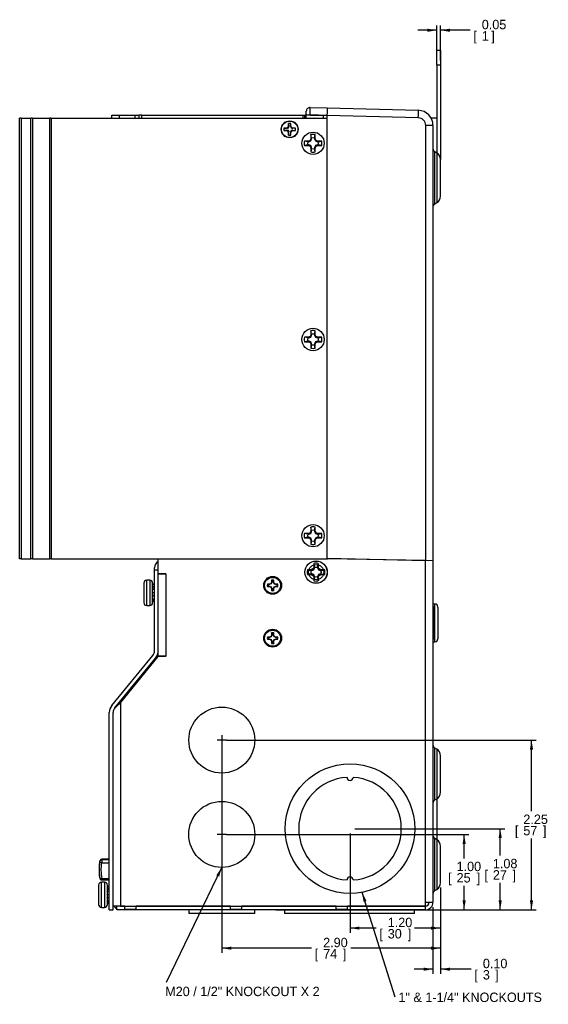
# Model space of a CAD drawing. Header units: inches. Extents: x 2.7 to 30.2, y 1 to 21.
# Tile 3 of 4: x 12.2 to 19.2, y 7.7 to 20.7. Entities that reach past the tile are written whole.
import ezdxf
from ezdxf.enums import TextEntityAlignment as Align
from ezdxf.lldxf.tags import DXFTag

# ---------------------------------------------------------------- set-up
doc = ezdxf.new("R2010")
doc.units = ezdxf.units.IN
doc.header["$MEASUREMENT"] = 0
doc.layers.add('Default', color=7, linetype='Continuous')
doc.layers.add('DV2_Default', color=7, linetype='Continuous')
doc.styles.add('SEACAD_seans_ttf', font='seans.ttf')
tags = doc.linetypes.add('CENTER2', pattern=[1.125, 0.75, -0.125, 0.125, -0.125]).pattern_tags.tags
tags[10:11] = [DXFTag(74, 4), DXFTag(75, 0), DXFTag(340, '0'), DXFTag(46, 0.0), DXFTag(50, 0.0), DXFTag(44, 0.0), DXFTag(45, 0.0)]
tags[8:9] = [DXFTag(74, 4), DXFTag(75, 0), DXFTag(340, '0'), DXFTag(46, 0.0), DXFTag(50, 0.0), DXFTag(44, 0.0), DXFTag(45, 0.0)]
tags[6:7] = [DXFTag(74, 4), DXFTag(75, 0), DXFTag(340, '0'), DXFTag(46, 0.0), DXFTag(50, 0.0), DXFTag(44, 0.0), DXFTag(45, 0.0)]
tags[4:5] = [DXFTag(74, 4), DXFTag(75, 0), DXFTag(340, '0'), DXFTag(46, 0.0), DXFTag(50, 0.0), DXFTag(44, 0.0), DXFTag(45, 0.0)]
doc.dimstyles.new('MS_Dim', dxfattribs={"dimtxt": 0.125, "dimasz": 0.125, "dimexe": 0.0625, "dimexo": 0.0625, "dimgap": 0.0625, "dimtad": 0, "dimtih": 1, "dimtoh": 1, "dimzin": 0, "dimdsep": 46, "dimtxsty": 'SEACAD_seans_ttf', "dimblk1": '_SE_FILLED', "dimblk2": '_SE_FILLED', "dimsah": 1, "dimcen": 0.0625, "dimadec": 0, "dimazin": 0, "dimtfac": 1, "dimtofl": 0, "dimtmove": 0, "dimatfit": 3, "dimfxl": 0, "dimtolj": 1, "dimtzin": 0, "dimarcsym": 0})

# ---------------------------------------------------------------- blocks, each defined once
blk = doc.blocks.new('SEANNOT_GROUP12')
at = {"layer": 'Default', "linetype": 'Continuous'}
blk.add_hatch(color=7, dxfattribs=at).paths.add_polyline_path([(14.845, 9.349), (14.88, 9.471), (14.807, 9.367)])
at = {"layer": 'Default', "color": 7, "linetype": 'Continuous'}
blk.add_lwpolyline([(14.147, 7.952), (14.88, 9.471)], dxfattribs=at)
at = {"layer": 'Default', "color": 7, "linetype": 'Continuous', "style": 'SEACAD_seans_ttf'}
blk.add_text('M20 / 1/2" KNOCKOUT X 2', height=0.125, dxfattribs=at).set_placement((14.13, 7.89), align=Align.TOP_LEFT)
blk = doc.blocks.new('SEANNOT_GROUP13')
at = {"layer": 'Default', "color": 7, "linetype": 'CENTER2'}
for p, q in [((14.88, 11.221), (14.88, 11.096)), ((14.943, 11.158), (14.818, 11.158))]:
    blk.add_line(p, q, dxfattribs=at)
blk = doc.blocks.new('SEANNOT_GROUP19')
at = {"layer": 'Default', "linetype": 'Continuous'}
blk.add_hatch(color=7, dxfattribs=at).paths.add_polyline_path([(16.799, 9.026), (16.742, 9.139), (16.759, 9.014)])
at = {"layer": 'Default', "color": 7, "linetype": 'Continuous'}
blk.add_lwpolyline([(17.179, 7.75), (16.742, 9.139)], dxfattribs=at)
at = {"layer": 'Default', "color": 7, "linetype": 'Continuous', "style": 'SEACAD_seans_ttf'}
blk.add_text('1" & 1-1/4" KNOCKOUTS', height=0.125, dxfattribs=at).set_placement((17.222, 7.812), align=Align.TOP_LEFT)
blk = doc.blocks.new('SEANNOT_GROUP20')
at = {"layer": 'Default', "color": 7, "linetype": 'CENTER2'}
for p, q in [((14.88, 9.971), (14.88, 9.846)), ((14.943, 9.908), (14.818, 9.908))]:
    blk.add_line(p, q, dxfattribs=at)
blk = doc.blocks.new('DMBLK9')
at = {"layer": 'Default', "linetype": 'Continuous'}
for points in [[(18.114, 9.783), (18.093, 9.908), (18.072, 9.783)], [(18.114, 9.033), (18.072, 9.033), (18.093, 8.908)]]:
    blk.add_hatch(color=7, dxfattribs=at).paths.add_polyline_path(points)
at = {"layer": 'Default', "color": 7, "linetype": 'Continuous'}
for p, q in [((14.943, 9.908), (18.156, 9.908)), ((18.093, 9.59), (18.093, 9.908)), ((18.093, 8.908), (18.093, 9.227)), ((17.643, 8.908), (18.156, 8.908))]:
    blk.add_line(p, q, dxfattribs=at)
at = {"layer": 'Default', "color": 7, "linetype": 'Continuous', "style": 'SEACAD_seans_ttf'}
for s, p in [('1.00', (17.993, 9.546)), ('[', (17.881, 9.396)), ('25', (17.993, 9.396)), (']', (18.259, 9.396))]:
    blk.add_text(s, height=0.125, dxfattribs=at).set_placement(p, align=Align.TOP_LEFT)
blk = doc.blocks.new('_SE_FILLED')
at = {"color": 0}
blk.add_line((0, 0), (-1, 0), dxfattribs=at)
blk.add_solid([(0, 0), (-1, -0.1665), (-1, 0.1665), (0, 0)], dxfattribs=at)
blk = doc.blocks.new('DMBLK10')
at = {"layer": 'Default', "linetype": 'Continuous'}
for points in [[(18.592, 9.859), (18.571, 9.984), (18.55, 9.859)], [(18.592, 9.033), (18.55, 9.033), (18.571, 8.908)]]:
    blk.add_hatch(color=7, dxfattribs=at).paths.add_polyline_path(points)
at = {"layer": 'Default', "color": 7, "linetype": 'Continuous'}
for p, q in [((16.643, 9.984), (18.634, 9.984)), ((18.571, 9.628), (18.571, 9.984)), ((18.571, 8.908), (18.571, 9.265)), ((15.597, 8.908), (18.634, 8.908))]:
    blk.add_line(p, q, dxfattribs=at)
at = {"layer": 'Default', "color": 7, "linetype": 'Continuous', "style": 'SEACAD_seans_ttf'}
for s, p in [('1.08', (18.474, 9.584)), ('[', (18.362, 9.434)), ('27', (18.474, 9.434)), (']', (18.734, 9.434))]:
    blk.add_text(s, height=0.125, dxfattribs=at).set_placement(p, align=Align.TOP_LEFT)
blk = doc.blocks.new('DMBLK11')
at = {"layer": 'Default', "linetype": 'Continuous'}
for points in [[(19.007, 11.033), (18.986, 11.158), (18.965, 11.033)], [(19.007, 9.033), (18.965, 9.033), (18.986, 8.908)]]:
    blk.add_hatch(color=7, dxfattribs=at).paths.add_polyline_path(points)
at = {"layer": 'Default', "color": 7, "linetype": 'Continuous'}
for p, q in [((14.943, 11.158), (19.048, 11.158)), ((18.986, 10.215), (18.986, 11.158)), ((18.986, 8.908), (18.986, 9.852)), ((15.597, 8.908), (19.048, 8.908))]:
    blk.add_line(p, q, dxfattribs=at)
at = {"layer": 'Default', "color": 7, "linetype": 'Continuous', "style": 'SEACAD_seans_ttf'}
for s, p in [('2.25', (18.878, 10.171)), ('[', (18.766, 10.021)), ('57', (18.878, 10.021)), (']', (19.138, 10.021))]:
    blk.add_text(s, height=0.125, dxfattribs=at).set_placement(p, align=Align.TOP_LEFT)
blk = doc.blocks.new('DMBLK22')
at = {"layer": 'Default', "linetype": 'Continuous'}
for points in [[(17.555, 8.101), (17.68, 8.122), (17.555, 8.143)], [(17.905, 8.101), (17.905, 8.143), (17.78, 8.122)]]:
    blk.add_hatch(color=7, dxfattribs=at).paths.add_polyline_path(points)
at = {"layer": 'Default', "color": 7, "linetype": 'Continuous'}
for p, q in [((17.78, 9.203), (17.78, 8.06)), ((17.68, 8.946), (17.68, 8.06)), ((17.68, 8.122), (17.43, 8.122)), ((18.185, 8.122), (17.78, 8.122))]:
    blk.add_line(p, q, dxfattribs=at)
at = {"layer": 'Default', "color": 7, "linetype": 'Continuous', "style": 'SEACAD_seans_ttf'}
for s, p in [('0.10', (18.341, 8.26)), ('[', (18.229, 8.11)), ('3', (18.341, 8.11)), (']', (18.505, 8.11))]:
    blk.add_text(s, height=0.125, dxfattribs=at).set_placement(p, align=Align.TOP_LEFT)
blk = doc.blocks.new('SE1')
at = {"layer": 'DV2_Default', "color": 7, "linetype": 'Continuous'}
for p, q in [((17.73, 20.3), (17.78, 20.3)), ((17.73, 20.1), (17.73, 20.3)), ((17.78, 20.3), (17.78, 20.1)), ((17.73, 20.1), (17.73, 18.937)), ((17.78, 20.1), (17.73, 20.1)), ((17.78, 20.1), (17.78, 18.85)), ((16, 19.441), (16, 19.491)), ((16, 19.437), (16, 19.441)), ((16, 19.441), (16.051, 19.441)), ((16.276, 19.435), (16.051, 19.441)), ((16.051, 19.441), (16.051, 19.437)), ((16.052, 19.541), (16.279, 19.535)), ((16.279, 19.535), (17.486, 19.503)), ((12.2, 13.561), (12.2, 19.401)), ((12.22, 19.401), (12.2, 19.401)), ((12.22, 19.401), (12.22, 13.561)), ((12.22, 19.401), (12.35, 19.401)), ((12.35, 13.561), (12.35, 19.401)), ((12.37, 19.401), (12.35, 19.401)), ((12.37, 19.401), (12.37, 13.561)), ((12.37, 19.401), (12.6, 19.401)), ((12.6, 13.561), (12.6, 19.401)), ((12.62, 19.401), (12.6, 19.401)), ((12.62, 19.401), (12.62, 13.561)), ((12.62, 19.401), (16.278, 19.401)), ((13.42, 19.439), (13.52, 19.439)), ((13.42, 19.401), (13.42, 19.439)), ((13.52, 19.439), (13.731, 19.439)), ((13.52, 19.439), (13.52, 19.401)), ((13.731, 19.439), (13.781, 19.439)), ((13.731, 19.401), (13.731, 19.439)), ((13.82, 19.439), (13.781, 19.439)), ((13.781, 19.439), (13.781, 19.401)), ((13.82, 19.439), (15.955, 19.439)), ((13.82, 19.401), (13.82, 19.439)), ((15.765, 19.297), (15.765, 19.329)), ((15.765, 19.328), (15.765, 19.291)), ((15.766, 19.32), (15.772, 19.295)), ((15.795, 19.32), (15.796, 19.327)), ((15.796, 19.297), (15.796, 19.329)), ((15.796, 19.291), (15.796, 19.328)), ((15.955, 19.439), (15.975, 19.439)), ((15.955, 19.439), (15.955, 19.401)), ((15.975, 19.439), (15.975, 19.401)), ((15.975, 19.439), (16, 19.439)), ((16.051, 19.437), (16, 19.437)), ((16, 19.401), (16, 19.437)), ((16.051, 19.437), (16.276, 19.435)), ((16.229, 19.401), (16.229, 19.435)), ((16.276, 19.435), (16.278, 19.435)), ((17.486, 19.403), (16.278, 19.435)), ((16.278, 13.57), (16.278, 19.435)), ((16.278, 19.435), (16.278, 19.435)), ((16.278, 19.435), (16.278, 19.435)), ((17.654, 19.403), (17.73, 19.403)), ((17.73, 19.403), (17.73, 18.937)), ((15.741, 19.267), (15.703, 19.267)), ((15.703, 19.266), (15.734, 19.266)), ((15.734, 19.236), (15.703, 19.236)), ((15.703, 19.236), (15.741, 19.236)), ((15.712, 19.265), (15.704, 19.267)), ((15.734, 19.266), (15.756, 19.275)), ((15.756, 19.227), (15.734, 19.236)), ((15.758, 19.274), (15.741, 19.267)), ((15.742, 19.26), (15.741, 19.267)), ((15.742, 19.242), (15.741, 19.236)), ((15.741, 19.236), (15.758, 19.229)), ((15.742, 19.26), (15.763, 19.269)), ((15.763, 19.234), (15.742, 19.242)), ((15.756, 19.275), (15.765, 19.297)), ((15.765, 19.205), (15.756, 19.227)), ((15.765, 19.291), (15.758, 19.274)), ((15.763, 19.269), (15.758, 19.274)), ((15.763, 19.234), (15.758, 19.229)), ((15.758, 19.229), (15.765, 19.212)), ((15.763, 19.269), (15.772, 19.289)), ((15.772, 19.213), (15.763, 19.234)), ((15.772, 19.289), (15.765, 19.291)), ((15.772, 19.213), (15.765, 19.212)), ((15.765, 19.212), (15.765, 19.174)), ((15.765, 19.174), (15.765, 19.205)), ((15.766, 19.182), (15.765, 19.175)), ((15.789, 19.289), (15.796, 19.291)), ((15.789, 19.289), (15.798, 19.269)), ((15.798, 19.234), (15.789, 19.213)), ((15.789, 19.213), (15.796, 19.212)), ((15.805, 19.275), (15.796, 19.297)), ((15.803, 19.274), (15.796, 19.291)), ((15.796, 19.212), (15.803, 19.229)), ((15.796, 19.205), (15.805, 19.227)), ((15.796, 19.174), (15.796, 19.212)), ((15.796, 19.174), (15.796, 19.205)), ((15.798, 19.269), (15.803, 19.274)), ((15.798, 19.269), (15.818, 19.26)), ((15.818, 19.242), (15.798, 19.234)), ((15.798, 19.234), (15.803, 19.229)), ((15.82, 19.267), (15.803, 19.274)), ((15.803, 19.229), (15.82, 19.236)), ((15.827, 19.266), (15.805, 19.275)), ((15.805, 19.227), (15.827, 19.236)), ((15.818, 19.26), (15.82, 19.267)), ((15.818, 19.242), (15.82, 19.236)), ((15.858, 19.267), (15.82, 19.267)), ((15.82, 19.236), (15.858, 19.236)), ((15.858, 19.266), (15.827, 19.266)), ((15.827, 19.236), (15.858, 19.236)), ((15.849, 19.237), (15.857, 19.236)), ((16.061, 19.181), (16.061, 19.125)), ((16.07, 19.136), (16.061, 19.181)), ((16.111, 19.136), (16.12, 19.181)), ((16.12, 19.125), (16.12, 19.181)), ((17.583, 13.536), (17.583, 19.303)), ((17.68, 19.303), (17.583, 19.303)), ((17.68, 19.303), (17.68, 13.534)), ((16.031, 19.096), (15.976, 19.096)), ((16.021, 19.087), (15.976, 19.096)), ((16.021, 19.087), (16.033, 19.087)), ((16.052, 19.104), (16.031, 19.096)), ((16.033, 19.087), (16.031, 19.096)), ((16.033, 19.087), (16.059, 19.097)), ((16.061, 19.125), (16.052, 19.104)), ((16.059, 19.097), (16.052, 19.104)), ((16.059, 19.097), (16.07, 19.123)), ((16.07, 19.123), (16.061, 19.125)), ((16.07, 19.123), (16.07, 19.136)), ((16.111, 19.136), (16.111, 19.123)), ((16.111, 19.123), (16.12, 19.125)), ((16.111, 19.123), (16.122, 19.097)), ((16.129, 19.104), (16.12, 19.125)), ((16.122, 19.097), (16.129, 19.104)), ((16.122, 19.097), (16.148, 19.087)), ((16.15, 19.096), (16.129, 19.104)), ((16.148, 19.087), (16.15, 19.096)), ((16.148, 19.087), (16.16, 19.087)), ((16.205, 19.096), (16.15, 19.096)), ((16.16, 19.087), (16.205, 19.096)), ((16.021, 19.046), (15.976, 19.037)), ((15.976, 19.037), (16.031, 19.037)), ((16.033, 19.046), (16.021, 19.046)), ((16.033, 19.046), (16.031, 19.037)), ((16.031, 19.037), (16.052, 19.028)), ((16.059, 19.035), (16.033, 19.046)), ((16.059, 19.035), (16.052, 19.028)), ((16.052, 19.028), (16.061, 19.007)), ((16.07, 19.009), (16.059, 19.035)), ((16.07, 19.009), (16.061, 19.007)), ((16.061, 19.007), (16.061, 18.952)), ((16.07, 18.997), (16.061, 18.952)), ((16.07, 18.997), (16.07, 19.009)), ((16.122, 19.035), (16.111, 19.009)), ((16.111, 19.009), (16.12, 19.007)), ((16.111, 19.009), (16.111, 18.997)), ((16.12, 18.952), (16.111, 18.997)), ((16.12, 19.007), (16.129, 19.028)), ((16.12, 18.952), (16.12, 19.007)), ((16.148, 19.046), (16.122, 19.035)), ((16.122, 19.035), (16.129, 19.028)), ((16.129, 19.028), (16.15, 19.037)), ((16.148, 19.046), (16.15, 19.037)), ((16.16, 19.046), (16.148, 19.046)), ((16.15, 19.037), (16.205, 19.037)), ((16.205, 19.037), (16.16, 19.046)), ((17.705, 18.265), (17.705, 18.951)), ((17.73, 18.937), (17.705, 18.951)), ((17.73, 18.937), (17.73, 18.28)), ((17.78, 18.366), (17.78, 18.85)), ((17.705, 18.265), (17.73, 18.28)), ((16.061, 16.581), (16.061, 16.525)), ((16.07, 16.536), (16.061, 16.581)), ((16.111, 16.536), (16.12, 16.581)), ((16.12, 16.525), (16.12, 16.581)), ((16.031, 16.496), (15.976, 16.496)), ((16.021, 16.487), (15.976, 16.496)), ((16.021, 16.446), (15.976, 16.437)), ((16.021, 16.487), (16.033, 16.487)), ((16.033, 16.446), (16.021, 16.446)), ((16.052, 16.504), (16.031, 16.496)), ((16.033, 16.487), (16.031, 16.496)), ((16.033, 16.446), (16.031, 16.437)), ((16.033, 16.487), (16.059, 16.497)), ((16.059, 16.435), (16.033, 16.446)), ((16.061, 16.525), (16.052, 16.504)), ((16.059, 16.497), (16.052, 16.504)), ((16.059, 16.497), (16.07, 16.523)), ((16.07, 16.523), (16.061, 16.525)), ((16.07, 16.523), (16.07, 16.536)), ((16.111, 16.536), (16.111, 16.523)), ((16.111, 16.523), (16.12, 16.525)), ((16.111, 16.523), (16.122, 16.497)), ((16.129, 16.504), (16.12, 16.525)), ((16.122, 16.497), (16.129, 16.504)), ((16.122, 16.497), (16.148, 16.487)), ((16.148, 16.446), (16.122, 16.435)), ((16.15, 16.496), (16.129, 16.504)), ((16.148, 16.487), (16.15, 16.496)), ((16.148, 16.487), (16.16, 16.487)), ((16.148, 16.446), (16.15, 16.437)), ((16.16, 16.446), (16.148, 16.446)), ((16.205, 16.496), (16.15, 16.496)), ((16.16, 16.487), (16.205, 16.496)), ((16.205, 16.437), (16.16, 16.446)), ((15.976, 16.437), (16.031, 16.437)), ((16.031, 16.437), (16.052, 16.428)), ((16.059, 16.435), (16.052, 16.428)), ((16.052, 16.428), (16.061, 16.407)), ((16.07, 16.409), (16.059, 16.435)), ((16.07, 16.409), (16.061, 16.407)), ((16.061, 16.407), (16.061, 16.352)), ((16.07, 16.397), (16.061, 16.352)), ((16.07, 16.397), (16.07, 16.409)), ((16.122, 16.435), (16.111, 16.409)), ((16.111, 16.409), (16.12, 16.407)), ((16.111, 16.409), (16.111, 16.397)), ((16.12, 16.352), (16.111, 16.397)), ((16.12, 16.407), (16.129, 16.428)), ((16.12, 16.352), (16.12, 16.407)), ((16.122, 16.435), (16.129, 16.428)), ((16.129, 16.428), (16.15, 16.437)), ((16.15, 16.437), (16.205, 16.437)), ((16.061, 13.981), (16.061, 13.925)), ((16.07, 13.936), (16.061, 13.981)), ((16.111, 13.936), (16.12, 13.981)), ((16.12, 13.925), (16.12, 13.981)), ((16.031, 13.896), (15.976, 13.896)), ((16.021, 13.887), (15.976, 13.896)), ((16.021, 13.846), (15.976, 13.837)), ((15.976, 13.837), (16.031, 13.837)), ((16.021, 13.887), (16.033, 13.887)), ((16.033, 13.846), (16.021, 13.846)), ((16.052, 13.904), (16.031, 13.896)), ((16.033, 13.887), (16.031, 13.896)), ((16.033, 13.846), (16.031, 13.837)), ((16.031, 13.837), (16.052, 13.828)), ((16.033, 13.887), (16.059, 13.897)), ((16.059, 13.835), (16.033, 13.846)), ((16.061, 13.925), (16.052, 13.904)), ((16.059, 13.897), (16.052, 13.904)), ((16.059, 13.835), (16.052, 13.828)), ((16.059, 13.897), (16.07, 13.923)), ((16.07, 13.809), (16.059, 13.835)), ((16.07, 13.923), (16.061, 13.925)), ((16.07, 13.923), (16.07, 13.936)), ((16.111, 13.936), (16.111, 13.923)), ((16.111, 13.923), (16.12, 13.925)), ((16.111, 13.923), (16.122, 13.897)), ((16.122, 13.835), (16.111, 13.809)), ((16.129, 13.904), (16.12, 13.925)), ((16.122, 13.897), (16.129, 13.904)), ((16.122, 13.897), (16.148, 13.887)), ((16.148, 13.846), (16.122, 13.835)), ((16.122, 13.835), (16.129, 13.828)), ((16.15, 13.896), (16.129, 13.904)), ((16.129, 13.828), (16.15, 13.837)), ((16.148, 13.887), (16.15, 13.896)), ((16.148, 13.887), (16.16, 13.887)), ((16.148, 13.846), (16.15, 13.837)), ((16.16, 13.846), (16.148, 13.846)), ((16.205, 13.896), (16.15, 13.896)), ((16.15, 13.837), (16.205, 13.837)), ((16.16, 13.887), (16.205, 13.896)), ((16.205, 13.837), (16.16, 13.846)), ((16.052, 13.828), (16.061, 13.807)), ((16.07, 13.809), (16.061, 13.807)), ((16.061, 13.807), (16.061, 13.752)), ((16.07, 13.797), (16.061, 13.752)), ((16.07, 13.797), (16.07, 13.809)), ((16.111, 13.809), (16.12, 13.807)), ((16.111, 13.809), (16.111, 13.797)), ((16.12, 13.752), (16.111, 13.797)), ((16.12, 13.807), (16.129, 13.828)), ((16.12, 13.752), (16.12, 13.807)), ((16.278, 13.57), (17.583, 13.536)), ((16.28, 13.57), (16.28, 13.561)), ((12.22, 13.561), (12.2, 13.561)), ((12.22, 13.561), (12.35, 13.561)), ((12.37, 13.561), (12.35, 13.561)), ((12.37, 13.561), (12.6, 13.561)), ((12.62, 13.561), (12.6, 13.561)), ((12.62, 13.561), (16.28, 13.561)), ((13.988, 13.408), (13.988, 13.439)), ((13.988, 13.408), (13.988, 13.439)), ((14.038, 13.558), (16.28, 13.558)), ((14.038, 13.363), (14.038, 13.558)), ((15.337, 13.558), (15.337, 13.561)), ((15.397, 13.558), (15.397, 13.561)), ((15.712, 13.561), (15.712, 13.558)), ((15.772, 13.561), (15.772, 13.558)), ((15.92, 13.558), (15.92, 13.561)), ((16.101, 13.442), (16.092, 13.421)), ((16.099, 13.414), (16.11, 13.44)), ((16.101, 13.498), (16.101, 13.442)), ((16.101, 13.498), (16.11, 13.453)), ((16.11, 13.44), (16.101, 13.442)), ((16.11, 13.44), (16.11, 13.453)), ((16.151, 13.453), (16.16, 13.498)), ((16.151, 13.453), (16.151, 13.44)), ((16.151, 13.44), (16.16, 13.442)), ((16.151, 13.44), (16.162, 13.414)), ((16.16, 13.442), (16.16, 13.498)), ((16.169, 13.421), (16.16, 13.442)), ((16.229, 13.558), (16.229, 13.561)), ((16.278, 13.558), (16.278, 13.561)), ((17.58, 13.536), (16.28, 13.558)), ((17.58, 9.008), (17.58, 13.536)), ((17.68, 13.534), (17.58, 13.536)), ((17.582, 13.536), (17.582, 13.536)), ((17.616, 13.535), (17.583, 13.536)), ((17.68, 13.534), (17.68, 9.008)), ((13.988, 12.342), (13.988, 13.408)), ((14.038, 13.408), (13.988, 13.408)), ((13.988, 12.342), (13.988, 13.408)), ((14.038, 13.408), (13.988, 13.408)), ((14.038, 12.342), (14.038, 13.363)), ((14.038, 12.342), (14.038, 13.363)), ((14.138, 13.363), (14.038, 13.363)), ((14.038, 13.363), (14.138, 13.363)), ((14.138, 13.363), (14.138, 13.363)), ((14.138, 13.363), (14.138, 12.268)), ((16.071, 13.413), (16.016, 13.413)), ((16.016, 13.413), (16.061, 13.404)), ((16.061, 13.363), (16.016, 13.354)), ((16.016, 13.354), (16.071, 13.354)), ((16.061, 13.404), (16.073, 13.404)), ((16.073, 13.363), (16.061, 13.363)), ((16.092, 13.421), (16.071, 13.413)), ((16.073, 13.404), (16.071, 13.413)), ((16.073, 13.363), (16.071, 13.354)), ((16.071, 13.354), (16.092, 13.345)), ((16.073, 13.404), (16.099, 13.414)), ((16.099, 13.352), (16.073, 13.363)), ((16.099, 13.414), (16.092, 13.421)), ((16.099, 13.352), (16.092, 13.345)), ((16.092, 13.345), (16.101, 13.324)), ((16.11, 13.326), (16.099, 13.352)), ((16.11, 13.326), (16.101, 13.324)), ((16.101, 13.324), (16.101, 13.269)), ((16.11, 13.314), (16.101, 13.269)), ((16.11, 13.314), (16.11, 13.326)), ((16.162, 13.352), (16.151, 13.326)), ((16.151, 13.326), (16.16, 13.324)), ((16.151, 13.326), (16.151, 13.314)), ((16.151, 13.314), (16.16, 13.269)), ((16.16, 13.324), (16.169, 13.345)), ((16.16, 13.269), (16.16, 13.324)), ((16.162, 13.414), (16.169, 13.421)), ((16.162, 13.414), (16.188, 13.404)), ((16.188, 13.363), (16.162, 13.352)), ((16.162, 13.352), (16.169, 13.345)), ((16.19, 13.413), (16.169, 13.421)), ((16.169, 13.345), (16.19, 13.354)), ((16.188, 13.404), (16.19, 13.413)), ((16.188, 13.404), (16.2, 13.404)), ((16.188, 13.363), (16.19, 13.354)), ((16.2, 13.363), (16.188, 13.363)), ((16.245, 13.413), (16.19, 13.413)), ((16.19, 13.354), (16.245, 13.354)), ((16.2, 13.404), (16.245, 13.413)), ((16.2, 13.363), (16.245, 13.354)), ((13.845, 13.236), (13.845, 12.98)), ((13.885, 12.941), (13.885, 13.276)), ((13.924, 13.276), (13.885, 13.276)), ((13.924, 13.276), (13.924, 12.941)), ((13.963, 12.98), (13.963, 13.236)), ((13.988, 13.224), (13.963, 13.224)), ((13.988, 13.215), (13.963, 13.215)), ((13.988, 13.19), (13.963, 13.19)), ((15.513, 13.222), (15.485, 13.222)), ((15.497, 13.218), (15.485, 13.222)), ((15.497, 13.199), (15.485, 13.194)), ((15.485, 13.194), (15.513, 13.194)), ((15.514, 13.218), (15.497, 13.218)), ((15.497, 13.199), (15.514, 13.199)), ((15.532, 13.23), (15.513, 13.222)), ((15.514, 13.218), (15.513, 13.222)), ((15.514, 13.199), (15.513, 13.194)), ((15.513, 13.194), (15.532, 13.186)), ((15.536, 13.227), (15.514, 13.218)), ((15.514, 13.199), (15.536, 13.19)), ((15.54, 13.25), (15.532, 13.23)), ((15.536, 13.227), (15.532, 13.23)), ((15.536, 13.19), (15.532, 13.186)), ((15.532, 13.186), (15.54, 13.167)), ((15.545, 13.249), (15.536, 13.227)), ((15.536, 13.19), (15.545, 13.168)), ((15.54, 13.277), (15.54, 13.25)), ((15.545, 13.266), (15.54, 13.277)), ((15.545, 13.249), (15.54, 13.25)), ((15.545, 13.266), (15.545, 13.249)), ((15.564, 13.266), (15.569, 13.277)), ((15.564, 13.249), (15.564, 13.266)), ((15.564, 13.249), (15.569, 13.25)), ((15.573, 13.227), (15.564, 13.249)), ((15.564, 13.168), (15.573, 13.19)), ((15.569, 13.25), (15.569, 13.277)), ((15.577, 13.23), (15.569, 13.25)), ((15.569, 13.167), (15.577, 13.186)), ((15.573, 13.227), (15.577, 13.23)), ((15.595, 13.218), (15.573, 13.227)), ((15.573, 13.19), (15.595, 13.199)), ((15.573, 13.19), (15.577, 13.186)), ((15.596, 13.222), (15.577, 13.23)), ((15.577, 13.186), (15.596, 13.194)), ((15.595, 13.218), (15.596, 13.222)), ((15.612, 13.218), (15.595, 13.218)), ((15.595, 13.199), (15.612, 13.199)), ((15.595, 13.199), (15.596, 13.194)), ((15.624, 13.222), (15.596, 13.222)), ((15.596, 13.194), (15.624, 13.194)), ((15.612, 13.218), (15.624, 13.222)), ((15.612, 13.199), (15.624, 13.194)), ((13.988, 13.176), (13.963, 13.176)), ((13.988, 13.153), (13.963, 13.153)), ((13.988, 13.108), (13.963, 13.108)), ((13.988, 13.072), (13.963, 13.072)), ((13.988, 13.064), (13.963, 13.064)), ((15.545, 13.168), (15.54, 13.167)), ((15.54, 13.167), (15.54, 13.139)), ((15.545, 13.151), (15.54, 13.139)), ((15.545, 13.168), (15.545, 13.151)), ((15.564, 13.151), (15.564, 13.168)), ((15.564, 13.168), (15.569, 13.167)), ((15.564, 13.151), (15.569, 13.139)), ((15.569, 13.139), (15.569, 13.167)), ((13.885, 12.941), (13.924, 12.941)), ((13.988, 13.026), (13.963, 13.026)), ((13.988, 13.02), (13.963, 13.02)), ((13.988, 13.001), (13.963, 13.001)), ((13.988, 12.992), (13.963, 12.992)), ((17.705, 12.961), (17.68, 12.961)), ((17.68, 12.936), (17.7, 12.916)), ((17.705, 12.461), (17.705, 12.961)), ((17.745, 12.921), (17.745, 12.501)), ((17.7, 12.807), (17.68, 12.804)), ((17.7, 12.506), (17.7, 12.916)), ((17.68, 12.678), (17.7, 12.678)), ((15.532, 12.53), (15.513, 12.522)), ((15.536, 12.527), (15.514, 12.518)), ((15.54, 12.55), (15.532, 12.53)), ((15.536, 12.527), (15.532, 12.53)), ((15.545, 12.549), (15.536, 12.527)), ((15.54, 12.577), (15.54, 12.55)), ((15.545, 12.566), (15.54, 12.577)), ((15.545, 12.549), (15.54, 12.55)), ((15.545, 12.566), (15.545, 12.549)), ((15.564, 12.566), (15.569, 12.577)), ((15.564, 12.549), (15.564, 12.566)), ((15.564, 12.549), (15.569, 12.55)), ((15.573, 12.527), (15.564, 12.549)), ((15.569, 12.55), (15.569, 12.577)), ((15.577, 12.53), (15.569, 12.55)), ((15.573, 12.527), (15.577, 12.53)), ((15.595, 12.518), (15.573, 12.527)), ((15.596, 12.522), (15.577, 12.53)), ((17.68, 12.619), (17.7, 12.615)), ((15.513, 12.522), (15.485, 12.522)), ((15.497, 12.518), (15.485, 12.522)), ((15.497, 12.499), (15.485, 12.494)), ((15.485, 12.494), (15.513, 12.494)), ((15.514, 12.518), (15.497, 12.518)), ((15.497, 12.499), (15.514, 12.499)), ((15.514, 12.518), (15.513, 12.522)), ((15.514, 12.499), (15.513, 12.494)), ((15.513, 12.494), (15.532, 12.486)), ((15.514, 12.499), (15.536, 12.49)), ((15.536, 12.49), (15.532, 12.486)), ((15.532, 12.486), (15.54, 12.467)), ((15.536, 12.49), (15.545, 12.468)), ((15.545, 12.468), (15.54, 12.467)), ((15.54, 12.467), (15.54, 12.439)), ((15.545, 12.451), (15.54, 12.439)), ((15.545, 12.468), (15.545, 12.451)), ((15.564, 12.468), (15.573, 12.49)), ((15.564, 12.451), (15.564, 12.468)), ((15.564, 12.468), (15.569, 12.467)), ((15.564, 12.451), (15.569, 12.439)), ((15.569, 12.467), (15.577, 12.486)), ((15.569, 12.439), (15.569, 12.467)), ((15.573, 12.49), (15.595, 12.499)), ((15.573, 12.49), (15.577, 12.486)), ((15.577, 12.486), (15.596, 12.494)), ((15.595, 12.518), (15.596, 12.522)), ((15.612, 12.518), (15.595, 12.518)), ((15.595, 12.499), (15.612, 12.499)), ((15.595, 12.499), (15.596, 12.494)), ((15.624, 12.522), (15.596, 12.522)), ((15.596, 12.494), (15.624, 12.494)), ((15.612, 12.518), (15.624, 12.522)), ((15.612, 12.499), (15.624, 12.494)), ((17.7, 12.506), (17.68, 12.486)), ((17.68, 12.461), (17.705, 12.461)), ((13.423, 11.618), (13.966, 12.278)), ((13.423, 11.618), (13.966, 12.278)), ((13.538, 11.65), (14.038, 12.267)), ((14.038, 12.268), (14.038, 12.342)), ((14.138, 12.268), (14.038, 12.268)), ((14.138, 12.267), (14.038, 12.267)), ((14.138, 12.267), (14.138, 12.268)), ((13.461, 11.586), (14.004, 12.247)), ((13.461, 11.586), (14.004, 12.247)), ((13.538, 11.65), (13.538, 8.958)), ((13.388, 8.908), (13.388, 11.522)), ((13.388, 8.908), (13.388, 11.522)), ((13.438, 8.908), (13.438, 11.522)), ((13.438, 8.908), (13.438, 11.522)), ((17.705, 10.365), (17.705, 11.052)), ((17.73, 11.037), (17.705, 11.052)), ((17.73, 11.037), (17.73, 10.379)), ((17.78, 10.466), (17.78, 10.951)), ((17.705, 10.365), (17.73, 10.379)), ((17.729, 10.379), (17.729, 9.838)), ((17.705, 9.165), (17.705, 9.852)), ((17.73, 9.837), (17.705, 9.852)), ((17.73, 9.837), (17.73, 9.179)), ((17.78, 9.266), (17.78, 9.751)), ((13.287, 9.533), (13.388, 9.533)), ((13.388, 9.578), (13.289, 9.578)), ((13.289, 9.576), (13.388, 9.576)), ((13.253, 9.5), (13.253, 9.382)), ((13.263, 9.33), (13.264, 9.327)), ((13.285, 8.941), (13.285, 9.276)), ((13.324, 9.276), (13.285, 9.276)), ((13.288, 9.323), (13.388, 9.323)), ((13.289, 9.306), (13.288, 9.323)), ((13.289, 9.306), (13.388, 9.306)), ((13.289, 9.304), (13.388, 9.304)), ((13.324, 9.276), (13.324, 8.941)), ((13.245, 9.236), (13.245, 8.98)), ((13.363, 8.98), (13.363, 9.236)), ((13.388, 9.224), (13.363, 9.224)), ((13.388, 9.215), (13.363, 9.215)), ((13.388, 9.19), (13.363, 9.19)), ((13.388, 9.176), (13.363, 9.176)), ((13.388, 9.153), (13.363, 9.153)), ((17.705, 9.165), (17.73, 9.179)), ((13.388, 9.108), (13.363, 9.108)), ((13.388, 9.072), (13.363, 9.072)), ((13.388, 9.064), (13.363, 9.064)), ((13.388, 9.026), (13.363, 9.026)), ((13.388, 9.02), (13.363, 9.02)), ((17.58, 9.008), (17.68, 9.008)), ((17.58, 8.958), (17.58, 9.008)), ((13.285, 8.941), (13.324, 8.941)), ((13.388, 9.001), (13.363, 9.001)), ((13.388, 8.992), (13.363, 8.992)), ((13.388, 8.908), (13.438, 8.908)), ((13.388, 8.908), (13.438, 8.908)), ((13.538, 8.958), (13.438, 8.958)), ((13.488, 8.908), (13.488, 8.958)), ((13.595, 8.958), (13.488, 8.958)), ((17.58, 8.908), (13.488, 8.908)), ((13.538, 8.958), (17.58, 8.958)), ((13.595, 8.918), (13.595, 8.958)), ((13.595, 8.918), (13.745, 8.918)), ((14.995, 8.958), (13.745, 8.958)), ((13.745, 8.918), (13.745, 8.958)), ((14.443, 8.908), (14.443, 8.859)), ((14.995, 8.918), (14.995, 8.958)), ((14.995, 8.918), (15.145, 8.918)), ((16.395, 8.958), (15.145, 8.958)), ((15.145, 8.918), (15.145, 8.958)), ((15.318, 8.859), (15.318, 8.908)), ((15.713, 8.908), (15.713, 8.859)), ((16.395, 8.918), (16.395, 8.958)), ((16.395, 8.918), (16.545, 8.918)), ((17.58, 8.958), (16.545, 8.958)), ((16.545, 8.918), (16.545, 8.958)), ((17.433, 8.859), (17.433, 8.908)), ((17.58, 8.908), (17.58, 8.958)), ((15.318, 8.859), (14.443, 8.859)), ((17.433, 8.859), (15.713, 8.859))]:
    blk.add_line(p, q, dxfattribs=at)
for centre, radius in [((15.78, 19.251), 0.112), ((15.78, 19.251), 0.11), ((15.78, 19.251), 0.11), ((16.09, 19.066), 0.148), ((16.09, 19.066), 0.148), ((16.09, 16.466), 0.148), ((16.09, 16.466), 0.148), ((16.09, 13.866), 0.148), ((16.09, 13.866), 0.148), ((16.13, 13.383), 0.148), ((16.13, 13.383), 0.147), ((16.131, 13.383), 0.101), ((16.13, 13.383), 0.065), ((15.554, 13.208), 0.118), ((15.554, 13.208), 0.106), ((15.554, 12.508), 0.118), ((15.554, 12.508), 0.106), ((14.88, 11.158), 0.437), ((16.58, 9.984), 0.86), ((14.88, 9.908), 0.438)]:
    blk.add_circle(centre, radius, dxfattribs=at)
for centre, radius, start, end in [((16.05, 19.491), 0.05, 88.5, 180), ((17.48, 19.303), 0.2, 0, 88.5), ((15.78, 19.251), 0.0787, 78.9433, 101.0567), ((15.78, 19.251), 0.0787, 78.463, 101.537), ((17.483, 19.303), 0.1, 0, 88.5), ((15.78, 19.251), 0.0787, 168.463, 191.537), ((15.78, 19.251), 0.0787, 168.9433, 191.0567), ((15.78, 19.251), 0.0787, 348.463, 11.537), ((15.78, 19.251), 0.0787, 348.9433, 11.0567), ((16.09, 19.066), 0.118, 75.5225, 104.4775), ((15.78, 19.251), 0.0787, 258.9433, 281.0567), ((15.78, 19.251), 0.0787, 258.463, 281.537), ((16.09, 19.066), 0.118, 165.5225, 194.4775), ((16.09, 19.066), 0.0726, 163.6879, 196.3121), ((16.09, 19.066), 0.0726, 73.6879, 106.3121), ((16.09, 19.066), 0.0726, 343.6879, 16.3121), ((16.09, 19.066), 0.118, 345.5225, 14.4775), ((16.09, 19.066), 0.118, 255.5225, 284.4775), ((16.09, 19.066), 0.0726, 253.6879, 286.3121), ((17.73, 18.995), 0.05, 180, 240), ((17.68, 18.85), 0.1, 0, 60), ((17.68, 18.366), 0.1, 300, 0), ((17.73, 18.222), 0.05, 120, 180), ((16.09, 16.466), 0.118, 75.5225, 104.4775), ((16.09, 16.466), 0.118, 165.5225, 194.4775), ((16.09, 16.466), 0.0726, 163.6879, 196.3121), ((16.09, 16.466), 0.0726, 73.6879, 106.3121), ((16.09, 16.466), 0.0726, 343.6879, 16.3121), ((16.09, 16.466), 0.118, 345.5225, 14.4775), ((16.09, 16.466), 0.118, 255.5225, 284.4775), ((16.09, 16.466), 0.0726, 253.6879, 286.3121), ((16.09, 13.866), 0.118, 75.5225, 104.4775), ((16.09, 13.866), 0.118, 165.5225, 194.4775), ((16.09, 13.866), 0.0726, 163.6879, 196.3121), ((16.09, 13.866), 0.0726, 73.6879, 106.3121), ((16.09, 13.866), 0.0726, 343.6879, 16.3121), ((16.09, 13.866), 0.118, 345.5225, 14.4775), ((16.09, 13.866), 0.118, 255.5225, 284.4775), ((16.09, 13.866), 0.0726, 253.6879, 286.3121), ((14.087, 13.439), 0.099, 119.6664, 180), ((14.087, 13.439), 0.099, 119.6664, 180), ((16.13, 13.383), 0.118, 75.5225, 104.4775), ((16.13, 13.383), 0.118, 165.5225, 194.4775), ((16.13, 13.383), 0.0726, 343.6879, 16.3121), ((16.13, 13.383), 0.118, 345.5225, 14.4775), ((13.885, 13.236), 0.0394, 90, 180), ((13.924, 13.236), 0.0394, 0, 90), ((15.554, 13.208), 0.0707, 168.463, 191.537), ((15.554, 13.208), 0.0581, 170.6984, 189.3016), ((15.554, 13.208), 0.0707, 78.463, 101.537), ((15.554, 13.208), 0.0581, 80.6984, 99.3016), ((15.554, 13.208), 0.0581, 350.6984, 9.3016), ((15.554, 13.208), 0.0707, 348.463, 11.537), ((16.13, 13.383), 0.118, 255.5225, 284.4775), ((15.554, 13.208), 0.0707, 258.463, 281.537), ((15.554, 13.208), 0.0581, 260.6984, 279.3016), ((13.885, 12.98), 0.0394, 180, 270), ((13.924, 12.98), 0.0394, 270, 0), ((17.705, 12.921), 0.04, 0, 90), ((18.025, 53.231), 40.486, 269.512, 269.5404), ((18.025, -27.811), 40.489, 90.4596, 90.488), ((15.554, 12.508), 0.0707, 78.463, 101.537), ((15.554, 12.508), 0.0581, 80.6984, 99.3016), ((15.554, 12.508), 0.0707, 168.463, 191.537), ((15.554, 12.508), 0.0581, 170.6984, 189.3016), ((15.554, 12.508), 0.0707, 258.463, 281.537), ((15.554, 12.508), 0.0581, 260.6984, 279.3016), ((15.554, 12.508), 0.0581, 350.6984, 9.3016), ((15.554, 12.508), 0.0707, 348.463, 11.537), ((17.705, 12.501), 0.04, 270, 0), ((13.888, 12.342), 0.1, 320.5826, 0), ((13.888, 12.342), 0.1, 320.5826, 0), ((13.888, 12.342), 0.15, 320.5826, 0), ((13.888, 12.342), 0.15, 320.5826, 0), ((13.538, 11.522), 0.15, 140.5826, 180), ((13.538, 11.522), 0.15, 140.5826, 180), ((13.916, 11.163), 0.616, 127.8285, 136.3991), ((13.916, 11.163), 0.616, 127.8285, 136.3991), ((13.538, 11.522), 0.1, 140.5826, 180), ((13.538, 11.522), 0.1, 140.5826, 180), ((17.73, 11.095), 0.05, 180, 240), ((17.68, 10.951), 0.1, 0, 60), ((16.58, 9.984), 0.68, 93.3733, 266.6267), ((16.58, 10.664), 0.04, 181.6867, 358.3133), ((16.58, 9.984), 0.68, 273.3733, 86.6267), ((17.68, 10.466), 0.1, 300, 0), ((17.73, 10.322), 0.05, 120, 180), ((17.73, 9.895), 0.05, 180, 240), ((17.68, 9.751), 0.1, 0, 60), ((13.886, 9.441), 0.633, 170.2704, 190.164), ((13.418, 9.501), 0.164, 158.2803, 180.8359), ((13.886, 9.441), 0.633, 169.836, 170.2704), ((13.289, 9.551), 0.025, 90, 169.5745), ((13.288, 9.554), 0.0239, 87.6265, 160.3596), ((13.886, 9.43), 0.608, 170.2704, 190.164), ((13.285, 9.236), 0.0394, 90, 180), ((13.423, 9.382), 0.169, 180.4236, 201.4791), ((13.289, 9.331), 0.025, 190.423, 269.9572), ((13.324, 9.236), 0.0394, 0, 90), ((16.58, 9.305), 0.04, 1.6867, 178.3133), ((17.68, 9.266), 0.1, 300, 0), ((17.73, 9.122), 0.05, 120, 180), ((17.58, 9.008), 0.1, 270, 0), ((17.58, 9.008), 0.05, 270, 0), ((13.285, 8.98), 0.0394, 180, 270), ((13.324, 8.98), 0.0394, 270, 0), ((13.538, 9.008), 0.1, 209.9479, 240), ((13.538, 9.008), 0.05, 266.7841, 270)]:
    blk.add_arc(centre, radius, start, end, dxfattribs=at)
for centre, major_axis, ratio, start_param, end_param in [((16.05, 19.441), (0.001, 0.1), 0.004361, 4.71256, 6.283128), ((16.277, 19.435), (0.0026, 0.1), 0.017447, 4.713074, 6.283185), ((17.483, 19.403), (0.0026, 0.1), 0.026168, 4.713074, 6.283185), ((13.287, 9.544), (0.0246, -0.0042), 0.448782, 3.141593, 4.789188), ((13.289, 9.553), (0.0233, -0.009), 0.925507, 1.91455, 3.141319), ((14.226, 9.5), (0.972, 0), 0.371849, 3.137335, 3.141593), ((14.226, 9.5), (0.972, 0), 0.371849, 3.141593, 3.144724), ((14.226, 9.5), (0.972, 0), 0.371849, 3.144724, 3.19296), ((14.226, 9.382), (0.972, 0), 0.371849, 3.090226, 3.141593), ((14.226, 9.382), (0.972, 0), 0.371849, 3.141593, 3.144342), ((13.288, 9.334), (0.0246, 0.0044), 0.448306, 3.141593, 4.632189), ((13.289, 9.33), (0.0233, 0.009), 0.925507, 3.141655, 4.368635)]:
    blk.add_ellipse(centre, major_axis=major_axis, ratio=ratio, start_param=start_param, end_param=end_param, dxfattribs=at)
for points in [[(17.68, 12.744), (17.687, 12.744), (17.694, 12.744), (17.7, 12.744)], [(13.47, 11.588), (13.467, 11.588), (13.465, 11.588), (13.462, 11.588)], [(13.289, 9.306), (13.289, 9.305), (13.289, 9.304), (13.289, 9.304)]]:
    blk.add_open_spline(points, degree=3, dxfattribs=at)
for points, knots in [([(13.263, 9.548), (13.263, 9.549), (13.263, 9.549), (13.263, 9.55), (13.263, 9.551), (13.263, 9.551), (13.263, 9.552), (13.263, 9.552), (13.263, 9.553), (13.264, 9.553), (13.264, 9.554), (13.264, 9.554), (13.264, 9.555), (13.264, 9.555), (13.264, 9.555), (13.264, 9.556), (13.264, 9.556), (13.264, 9.556), (13.264, 9.556)], [0, 0, 0, 0, 0.176584, 0.176584, 0.176584, 0.353013, 0.353013, 0.353013, 0.531368, 0.531368, 0.531368, 0.705768, 0.705768, 0.705768, 0.871257, 0.871257, 0.871257, 1, 1, 1, 1]), ([(13.289, 9.576), (13.289, 9.576), (13.288, 9.575), (13.288, 9.57), (13.288, 9.566), (13.288, 9.558), (13.288, 9.552), (13.288, 9.545), (13.288, 9.542), (13.287, 9.537), (13.287, 9.535), (13.287, 9.533)], [0, 0, 0, 0, 0.25, 0.25, 0.5, 0.5, 0.75, 0.75, 0.875, 0.875, 1, 1, 1, 1]), ([(13.266, 9.32), (13.266, 9.32), (13.267, 9.317), (13.271, 9.311), (13.278, 9.307), (13.284, 9.304), (13.288, 9.305), (13.289, 9.305)], [0, 0, 0, 0, 0.078238, 0.324795, 0.620239, 0.918742, 1, 1, 1, 1])]:
    blk.add_open_spline(points, degree=3, knots=knots, dxfattribs=at)
blk = doc.blocks.new('DMBLK23')
at = {"layer": 'Default', "linetype": 'Continuous'}
for points in [[(17.605, 20.585), (17.605, 20.543), (17.73, 20.564)], [(17.905, 20.585), (17.78, 20.564), (17.905, 20.543)]]:
    blk.add_hatch(color=7, dxfattribs=at).paths.add_polyline_path(points)
at = {"layer": 'Default', "color": 7, "linetype": 'Continuous'}
for p, q in [((17.73, 20.163), (17.73, 20.627)), ((17.78, 20.163), (17.78, 20.627)), ((17.73, 20.564), (17.48, 20.564)), ((18.171, 20.564), (17.78, 20.564))]:
    blk.add_line(p, q, dxfattribs=at)
at = {"layer": 'Default', "color": 7, "linetype": 'Continuous', "style": 'SEACAD_seans_ttf'}
for s, p in [('0.05', (18.327, 20.702)), ('[', (18.215, 20.552)), ('1', (18.327, 20.552)), (']', (18.453, 20.552))]:
    blk.add_text(s, height=0.125, dxfattribs=at).set_placement(p, align=Align.TOP_LEFT)
blk = doc.blocks.new('DMBLK24')
at = {"layer": 'Default', "linetype": 'Continuous'}
for points in [[(16.705, 8.646), (16.705, 8.687), (16.58, 8.667)], [(17.655, 8.646), (17.78, 8.667), (17.655, 8.687)]]:
    blk.add_hatch(color=7, dxfattribs=at).paths.add_polyline_path(points)
at = {"layer": 'Default', "color": 7, "linetype": 'Continuous'}
for p, q in [((16.58, 9.922), (16.58, 8.604)), ((17.78, 9.203), (17.78, 8.604)), ((16.925, 8.667), (16.58, 8.667)), ((17.78, 8.667), (17.436, 8.667))]:
    blk.add_line(p, q, dxfattribs=at)
at = {"layer": 'Default', "color": 7, "linetype": 'Continuous', "style": 'SEACAD_seans_ttf'}
for s, p in [('1.20', (17.08, 8.804)), ('[', (16.968, 8.654)), ('30', (17.08, 8.654)), (']', (17.346, 8.654))]:
    blk.add_text(s, height=0.125, dxfattribs=at).set_placement(p, align=Align.TOP_LEFT)
blk = doc.blocks.new('DMBLK25')
at = {"layer": 'Default', "linetype": 'Continuous'}
for points in [[(15.005, 8.38), (15.005, 8.421), (14.88, 8.4)], [(17.655, 8.38), (17.78, 8.4), (17.655, 8.421)]]:
    blk.add_hatch(color=7, dxfattribs=at).paths.add_polyline_path(points)
at = {"layer": 'Default', "color": 7, "linetype": 'Continuous'}
for p, q in [((14.88, 11.096), (14.88, 8.338)), ((17.78, 9.203), (17.78, 8.338)), ((16.068, 8.4), (14.88, 8.4)), ((17.78, 8.4), (16.593, 8.4))]:
    blk.add_line(p, q, dxfattribs=at)
at = {"layer": 'Default', "color": 7, "linetype": 'Continuous', "style": 'SEACAD_seans_ttf'}
for s, p in [('2.90', (16.224, 8.538)), ('[', (16.112, 8.388)), ('74', (16.224, 8.388)), (']', (16.484, 8.388))]:
    blk.add_text(s, height=0.125, dxfattribs=at).set_placement(p, align=Align.TOP_LEFT)

msp = doc.modelspace()

# ---------------------------------------------------------------- block references
at = {"layer": 'Default'}
for name in ['SE1', 'SEANNOT_GROUP13', 'SEANNOT_GROUP20', 'SEANNOT_GROUP12', 'SEANNOT_GROUP19']:
    msp.add_blockref(name, (0, 0), dxfattribs=at)

# ---------------------------------------------------------------- dimensions: what is measured, and where the dimension line sits
at = {"layer": 'Default', "color": 7, "linetype": 'Continuous'}
for base, p1, p2, picture, middle in [((17.73, 20.564), (17.78, 20.1), (17.73, 20.1), 'DMBLK23', (18.171, 20.564)), ((14.88, 8.4), (17.78, 9.266), (14.88, 11.158), 'DMBLK25', (16.33, 8.4)), ((16.58, 8.667), (17.78, 9.266), (16.58, 9.984), 'DMBLK24', (17.18, 8.667)), ((17.68, 8.122), (17.78, 9.751), (17.68, 9.008), 'DMBLK22', (18.185, 8.122))]:
    dim = msp.add_linear_dim(base=base, p1=p1, p2=p2, text='\\A1;<>', dimstyle='MS_Dim', override={"dimpost": '\\X'}, dxfattribs=at)
    dim.commit()
    dim.dimension.update_dxf_attribs({"geometry": picture, "text_midpoint": middle, "dimtype": 160})
for base, p1, p2, picture, middle in [((18.986, 11.158), (15.534, 8.908), (14.88, 11.158), 'DMBLK11', (18.986, 10.033)), ((18.571, 9.984), (15.534, 8.908), (16.58, 9.984), 'DMBLK10', (18.571, 9.446)), ((18.093, 9.908), (13.488, 8.908), (14.88, 9.908), 'DMBLK9', (18.093, 9.408))]:
    dim = msp.add_linear_dim(base=base, p1=p1, p2=p2, angle=90, text='\\A1;<>', dimstyle='MS_Dim', override={"dimpost": '\\X'}, dxfattribs=at)
    dim.commit()
    dim.dimension.update_dxf_attribs({"geometry": picture, "text_midpoint": middle, "dimtype": 160})

doc.saveas('drawing.dxf')
